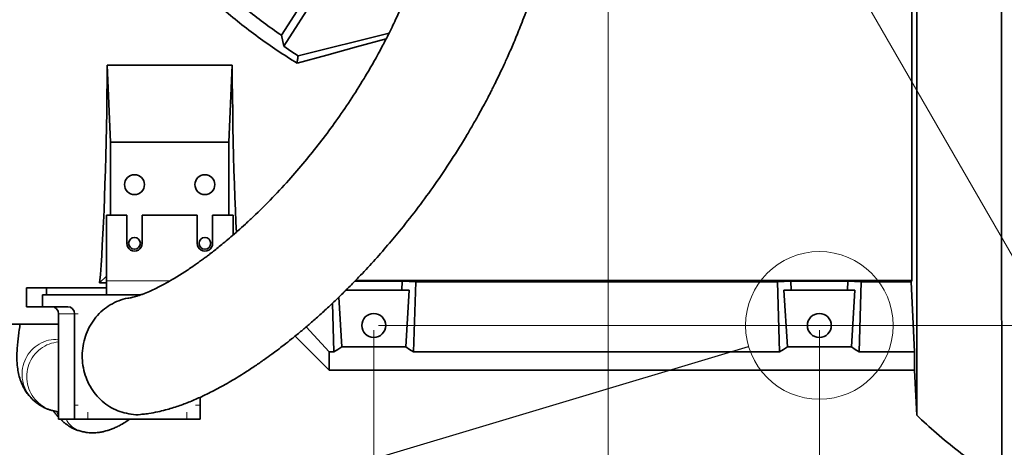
# Model space of a CAD drawing. Header units: millimetres. Extents: x 0 to 11920, y 0 to 8400.
# Tile 4 of 120: x 1506 to 2346, y 1040 to 1404. Entities that reach past the tile are written whole.
import ezdxf

# ---------------------------------------------------------------- set-up
doc = ezdxf.new("R2010")
doc.units = ezdxf.units.MM
doc.header["$LTSCALE"] = 20
doc.styles.add('SLDTEXTSTYLE0', font='TXT', dxfattribs={"width": 0.605})
doc.dimstyles.new('SLDDIMSTYLE10', dxfattribs={"dimtxt": 0.18, "dimasz": 70, "dimexe": 0, "dimexo": 0.0625, "dimgap": 0, "dimtad": 0, "dimtih": 1, "dimtoh": 1, "dimdec": 0, "dimrnd": 1e-09, "dimzin": 0, "dimdsep": 46, "dimtxsty": 'Standard', "dimblk1": 'NONE', "dimblk2": 'NONE', "dimsah": 1, "dimcen": 0.09, "dimadec": 0, "dimazin": 0, "dimtfac": 70, "dimtdec": 0, "dimtofl": 0, "dimtmove": 0, "dimatfit": 3, "dimldrblk": 'NONE', "dimfxl": 1, "dimfrac": 2, "dimtolj": 1, "dimtzin": 0, "dimarcsym": 0})
doc.dimstyles.new('SLDDIMSTYLE11', dxfattribs={"dimtxt": 70, "dimasz": 70, "dimexe": 0, "dimexo": 0.0625, "dimgap": 17.5, "dimtad": 1, "dimdec": 1, "dimlfac": 0.5, "dimrnd": 1e-09, "dimzin": 12, "dimdsep": 46, "dimtxsty": 'SLDTEXTSTYLE0', "dimsah": 1, "dimcen": 0.09, "dimadec": 0, "dimazin": 3, "dimtfac": 1, "dimtmove": 0, "dimatfit": 0, "dimfxl": 1, "dimfrac": 2, "dimtolj": 1, "dimtzin": 12, "dimarcsym": 0})
doc.dimstyles.new('SLDDIMSTYLE12', dxfattribs={"dimtxt": 70, "dimasz": 70, "dimexe": 0, "dimexo": 0.0625, "dimgap": 17.5, "dimtad": 0, "dimtih": 1, "dimtoh": 1, "dimdec": 1, "dimlfac": 0.5, "dimrnd": 1e-09, "dimzin": 12, "dimdsep": 46, "dimtxsty": 'SLDTEXTSTYLE0', "dimsah": 1, "dimcen": 0, "dimadec": 0, "dimazin": 3, "dimtfac": 1, "dimtofl": 0, "dimtmove": 0, "dimatfit": 3, "dimfxl": 1, "dimfrac": 2, "dimtolj": 1, "dimtzin": 12, "dimarcsym": 0})
doc.dimstyles.new('SLDDIMSTYLE13', dxfattribs={"dimtxt": 70, "dimasz": 70, "dimexe": 0, "dimexo": 0.0625, "dimgap": 17.5, "dimtad": 1, "dimdec": 1, "dimlfac": 0.5, "dimrnd": 1e-09, "dimzin": 12, "dimdsep": 46, "dimtxsty": 'SLDTEXTSTYLE0', "dimsah": 1, "dimcen": 0.09, "dimadec": 0, "dimazin": 3, "dimtfac": 1, "dimtofl": 0, "dimtmove": 0, "dimatfit": 3, "dimfxl": 1, "dimfrac": 2, "dimtolj": 1, "dimtzin": 12, "dimarcsym": 0})

# ---------------------------------------------------------------- blocks, each defined once
blk = doc.blocks.new('_D_51')
at = {"color": 7, "linetype": 'Continuous', "lineweight": 0}
for p, q in [((2008, 1795.75), (2008, 877.49)), ((2188, 1139.75), (2188, 877.49)), ((2008, 907.49), (1888, 907.49)), ((2008, 907.49), (2188, 907.49)), ((2188, 907.49), (2308, 907.49))]:
    blk.add_line(p, q, dxfattribs=at)
at = {"color": 7, "linetype": 'Continuous', "lineweight": 18}
for points in [[(2008, 907.49), (1938, 917.49), (1938, 897.49)], [(2188, 907.49), (2258, 897.49), (2258, 917.49)]]:
    blk.add_solid(points, dxfattribs=at)
at = {"color": 7, "linetype": 'Continuous', "lineweight": 18, "insert": (2044.53, 997.72), "char_height": 70, "attachment_point": 1, "style": 'SLDTEXTSTYLE0'}
blk.add_mtext('90', dxfattribs=at)
blk = doc.blocks.new('_D_52')
at = {"color": 7, "linetype": 'Continuous', "lineweight": 0}
for p, q in [((2008, 1799.75), (2476, 989.15)), ((2476, 989.15), (2627.58, 726.6)), ((2627.58, 726.6), (3646.43, 726.6))]:
    blk.add_line(p, q, dxfattribs=at)
at = {"color": 7, "linetype": 'Continuous', "lineweight": 18}
blk.add_solid([(2476, 989.15), (2502.34, 923.53), (2519.66, 933.53)], dxfattribs=at)
at = {"color": 7, "linetype": 'Continuous', "lineweight": 18, "char_height": 70, "attachment_point": 1, "style": 'SLDTEXTSTYLE0'}
for s, insert in [('R468', (3023.72, 1031.69)), ('Smallest circumscribed', (2657.58, 924.26)), ('radius axis 3', (2882.02, 816.83))]:
    blk.add_mtext(s, dxfattribs=dict(at, insert=insert))
blk = doc.blocks.new('_D_53')
at = {"color": 7, "linetype": 'Continuous', "lineweight": 0}
for p, q in [((2012, 1799.75), (3002.41, 1799.75)), ((2972.41, 1799.75), (2972.41, 1143.75)), ((1812, 1143.75), (3002.41, 1143.75))]:
    blk.add_line(p, q, dxfattribs=at)
at = {"color": 7, "linetype": 'Continuous', "lineweight": 18}
for points in [[(2972.41, 1799.75), (2962.41, 1729.75), (2982.41, 1729.75)], [(2972.41, 1143.75), (2982.41, 1213.75), (2962.41, 1213.75)]]:
    blk.add_solid(points, dxfattribs=at)
at = {"color": 7, "linetype": 'Continuous', "lineweight": 18, "insert": (2882.17, 1391.54), "char_height": 70, "attachment_point": 1, "rotation": 90, "style": 'SLDTEXTSTYLE0'}
blk.add_mtext('328', dxfattribs=at)
blk = doc.blocks.new('_D_54')
at = {"color": 7, "linetype": 'Continuous', "lineweight": 0}
for p, q in [((1808, 1139.75), (1808, 696.6)), ((2188, 1139.75), (2188, 696.6)), ((1808, 726.6), (1688, 726.6)), ((2188, 726.6), (1808, 726.6)), ((2188, 726.6), (2308, 726.6))]:
    blk.add_line(p, q, dxfattribs=at)
at = {"color": 7, "linetype": 'Continuous', "lineweight": 18}
for points in [[(1808, 726.6), (1738, 736.6), (1738, 716.6)], [(2188, 726.6), (2258, 716.6), (2258, 736.6)]]:
    blk.add_solid(points, dxfattribs=at)
at = {"color": 7, "linetype": 'Continuous', "lineweight": 18, "insert": (1917.79, 816.83), "char_height": 70, "attachment_point": 1, "style": 'SLDTEXTSTYLE0'}
blk.add_mtext('190', dxfattribs=at)
blk = doc.blocks.new('_None')

msp = doc.modelspace()

# ---------------------------------------------------------------- linework, layer by layer
at = {"color": 7, "linetype": 'Continuous', "lineweight": 35}
for p, q in [((2266.997781, 1182.10721), (2266.997781, 1502.203464)), ((1729.302835, 1391.098856), (1780.954134, 1471.246004)), ((1790.023741, 1473.092555), (1731.212478, 1381.835341)), ((1729.302835, 1391.098856), (1731.212478, 1381.835341)), ((1743.465331, 1373.445034), (1821.03103, 1392.803788)), ((1583.421307, 1299.828767), (1580.732256, 1365.502834)), ((1580.732256, 1365.502834), (1687.263321, 1365.502834)), ((1684.574273, 1299.828767), (1687.263321, 1365.502834)), ((1684.574273, 1299.828767), (1583.421307, 1299.828767)), ((1583.421307, 1237.744808), (1583.421307, 1299.828767)), ((1684.574273, 1299.828767), (1684.574273, 1237.744808)), ((1580.000781, 1237.744808), (1580.000781, 1181.744813)), ((1597.400781, 1237.744808), (1580.000781, 1237.744808)), ((1597.400781, 1237.744808), (1597.400781, 1213.744878)), ((1610.600781, 1213.744878), (1610.600781, 1237.744808)), ((1657.400783, 1237.744808), (1610.600781, 1237.744808)), ((1657.400783, 1237.744808), (1657.400783, 1213.744878)), ((1670.600783, 1213.744878), (1670.600783, 1237.744808)), ((1688.00078, 1237.744808), (1670.600783, 1237.744808)), ((1688.00078, 1220.768451), (1688.00078, 1237.744808)), ((1574.271072, 1180.022716), (1580.000781, 1185.752391)), ((1511.899773, 1175.744771), (1511.899773, 1159.744739)), ((1529.000782, 1175.744771), (1511.899773, 1175.744771)), ((1529.000782, 1175.744771), (1529.000782, 1169.744729)), ((1580.000781, 1175.744771), (1529.000782, 1175.744771)), ((1574.271072, 1180.022716), (1580.000781, 1180.022716)), ((1580.000781, 1169.744729), (1580.000781, 1181.744813)), ((1791.949373, 1181.557178), (1832.260426, 1181.557178)), ((1792.485979, 1182.10721), (2266.997781, 1182.10721)), ((1832.260426, 1181.557178), (1832.024183, 1173.749446)), ((1832.260426, 1181.557178), (1843.786266, 1180.857658)), ((1843.786266, 1180.857658), (1841.980305, 1121.171474)), ((1843.786266, 1180.857658), (2152.209308, 1180.857658)), ((2163.735178, 1181.557178), (2152.209308, 1180.857658)), ((2152.209308, 1180.857658), (2154.015269, 1121.171474)), ((2163.735178, 1181.557178), (2212.260451, 1181.557178)), ((2163.735178, 1181.557178), (2163.971391, 1173.749446)), ((2212.024179, 1173.749446), (2212.260451, 1181.557178)), ((2212.260451, 1181.557178), (2223.786261, 1180.857658)), ((2223.786261, 1180.857658), (2221.9803, 1121.171474)), ((2266.183403, 1180.857658), (2223.786261, 1180.857658)), ((2266.997781, 1182.10721), (2266.183403, 1180.857658)), ((2266.183403, 1180.857658), (2269.041684, 1121.171474)), ((1525.58058, 1169.744729), (1525.58058, 1159.744739)), ((1529.000782, 1169.744729), (1525.58058, 1169.744729)), ((1580.000781, 1169.744729), (1529.000782, 1169.744729)), ((1580.000781, 1169.744729), (1609.008815, 1169.744729)), ((1780.697625, 1125.523328), (1778.142717, 1167.74249)), ((1783.971396, 1173.749446), (1832.024183, 1173.749446)), ((1838.216391, 1173.749446), (1832.024183, 1173.749446)), ((1835.297968, 1125.523328), (1838.216391, 1173.749446)), ((2157.779183, 1173.749446), (2163.971391, 1173.749446)), ((2160.697606, 1125.523328), (2157.779183, 1173.749446)), ((2163.971391, 1173.749446), (2212.024179, 1173.749446)), ((2218.216386, 1173.749446), (2212.024179, 1173.749446)), ((2215.297964, 1125.523328), (2218.216386, 1173.749446)), ((1525.58058, 1159.744739), (1511.899773, 1159.744739)), ((1525.58058, 1159.744739), (1547.19351, 1159.744739)), ((1772.760835, 1162.630081), (1774.015274, 1121.171474)), ((1539.15086, 1153.744697), (1539.15086, 1075.744867)), ((1552.831665, 1153.744697), (1552.831665, 1075.744867)), ((1466.997791, 1144.749402), (1539.15086, 1144.749402)), ((1750.373211, 1142.51542), (1769.997787, 1121.171474)), ((1741.018366, 1134.728908), (1769.997787, 1105.749368)), ((1835.297968, 1125.523328), (1780.697625, 1125.523328)), ((2215.297964, 1125.523328), (2160.697606, 1125.523328)), ((1769.997787, 1121.171474), (1769.997787, 1105.749368)), ((1774.015274, 1121.171474), (1769.997787, 1121.171474)), ((2154.015269, 1121.171474), (1841.980305, 1121.171474)), ((2221.9803, 1121.171474), (2269.041684, 1121.171474)), ((2269.041684, 1105.749368), (2269.041684, 1121.171474)), ((2269.041684, 1105.749368), (1769.997787, 1105.749368)), ((2269.041684, 1105.749368), (2271.05948, 1067.248344)), ((1519.506082, 1078.823804), (1519.789707, 1078.558683)), ((1539.15086, 1075.744867), (1539.15086, 1063.744783)), ((1552.831665, 1075.744867), (1552.831665, 1063.744783)), ((1659.956623, 1075.744867), (1659.956623, 1082.557439)), ((1659.956623, 1075.744867), (1659.956623, 1063.744783)), ((1535.701705, 1070.815324), (1535.290623, 1070.858716)), ((1535.298867, 1070.936918), (1539.15086, 1070.12701)), ((2270.697978, 1068.178415), (2271.026459, 1067.878246)), ((1552.831665, 1063.744783), (1539.15086, 1063.744783)), ((1564.107977, 1063.744783), (1552.831665, 1063.744783)), ((1564.107977, 1063.744783), (1648.680311, 1063.744783)), ((1648.680311, 1063.744783), (1659.956623, 1063.744783))]:
    msp.add_line(p, q, dxfattribs=at)
at = {"color": 8, "linetype": 'Continuous', "lineweight": 18}
for p, q in [((1580.000781, 1181.744813), (1634.250965, 1181.744813)), ((1552.831665, 1153.744697), (1539.15086, 1153.744697)), ((1555.981944, 1153.744697), (1552.831665, 1153.744697)), ((1552.831665, 1075.744867), (1555.981944, 1075.744867)), ((1655.951504, 1075.744867), (1659.956623, 1075.744867)), ((1564.107977, 1069.744825), (1564.107977, 1063.744783)), ((1648.680311, 1063.744783), (1648.680311, 1069.744825))]:
    msp.add_line(p, q, dxfattribs=at)
at = {"color": 7, "linetype": 'Continuous', "lineweight": 35, "flags": 128}
for points in [[(2271.059361, 1417.320728), (2271.059361, 1399.749398), (2271.05942, 1372.24543), (2271.059361, 1344.741344), (2271.05942, 1317.034959), (2271.059361, 1289.732456), (2271.059361, 1264.155149), (2271.05942, 1239.339113), (2271.059361, 1215.137481), (2271.05942, 1192.111253), (2271.05942, 1171.324729), (2271.059361, 1151.978969), (2271.05942, 1133.992433), (2271.059361, 1117.828845), (2271.05942, 1104.211091), (2271.05942, 1092.546939), (2271.059361, 1082.836389), (2271.05942, 1075.37651), (2271.05942, 1071.848392), (2271.059361, 1069.313526), (2271.05942, 1067.765951), (2271.05948, 1067.248344)], [(1742.571991, 1367.275953), (1767.910045, 1374.203324), (1793.356311, 1381.149649), (1818.570402, 1388.022422)], [(1731.212478, 1381.835341), (1737.307888, 1377.594947), (1743.465331, 1373.445034)], [(1580.732256, 1365.502834), (1580.618164, 1352.122545), (1580.466965, 1338.876962), (1580.279093, 1325.803279), (1580.055073, 1312.93869), (1579.795541, 1300.319433), (1579.501232, 1287.981271), (1579.172975, 1275.958776), (1578.811698, 1264.286279), (1578.418421, 1252.996683), (1577.994259, 1242.121696), (1577.540407, 1231.692314), (1577.05815, 1221.737623), (1576.54885, 1212.286233), (1576.013949, 1203.36461), (1575.454954, 1194.998025), (1574.873448, 1187.210082), (1574.271072, 1180.022716)], [(1690.871235, 1223.042488), (1690.45518, 1231.692314), (1690.00132, 1242.121696), (1689.577159, 1252.996683), (1689.183887, 1264.286279), (1688.822609, 1275.958776), (1688.494351, 1287.981271), (1688.200038, 1300.319433), (1687.940505, 1312.93869), (1687.716495, 1325.803279), (1687.528622, 1338.876962), (1687.37742, 1352.122545), (1687.263321, 1365.502834)], [(1780.697625, 1125.523328), (1777.374085, 1123.281955), (1774.015274, 1121.171474)], [(1835.297968, 1125.523328), (1838.621494, 1123.281955), (1841.980305, 1121.171474)], [(2160.697606, 1125.523328), (2157.374051, 1123.281955), (2154.015269, 1121.171474)], [(2215.297964, 1125.523328), (2218.621519, 1123.281955), (2221.9803, 1121.171474)]]:
    msp.add_lwpolyline(points, dxfattribs=at)
at = {"color": 7, "linetype": 'Continuous', "lineweight": 35}
for centre, radius in [((1603.99774, 1263.749366), 8.499984), ((1663.99774, 1263.74937), 8.499981), ((1603.997796, 1213.749415), 4.999958), ((1663.997793, 1213.749411), 4.999962), ((1807.997771, 1143.749307), 10.200002), ((2187.997757, 1143.749303), 10.200009)]:
    msp.add_circle(centre, radius, dxfattribs=at)
at = {"color": 7, "linetype": 'Continuous', "lineweight": 18}
msp.add_circle((2187.997792, 1143.749414), 62.930973, dxfattribs=at)
at = {"color": 7, "linetype": 'Continuous', "lineweight": 35}
for centre, radius, start, end in [((2007.959699, 1799.696783), 494.572455, 231.354171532, 235.706674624), ((1604.000781, 1213.744842), 6.6, 179.999685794, 0.000314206), ((1664.000783, 1213.744842), 6.6, 179.999685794, 0.000314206), ((1533.325901, 1153.920133), 5.827601, 358.274890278, 88.163071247), ((1547.006707, 1153.920134), 5.8276, 358.27487847, 88.163078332)]:
    msp.add_arc(centre, radius, start, end, dxfattribs=at)
at = {"color": 7, "linetype": 'Continuous', "lineweight": 18}
msp.add_arc((2007.997792, 1799.749414), 936, 289.550815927, 318.662330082, dxfattribs=at)
at = {"color": 7, "linetype": 'Continuous', "lineweight": 35}
for points, knots in [([(1611.289595, 1068.136453), (1612.929787, 1068.311448), (1617.158201, 1068.762586), (1623.516925, 1070.019077), (1630.087691, 1071.592505), (1635.892803, 1073.260201), (1642.902583, 1075.537611), (1651.324036, 1078.709666), (1662.030086, 1083.375506), (1673.687861, 1089.157682), (1686.105979, 1096.072392), (1697.277826, 1102.919041), (1706.767223, 1109.156492), (1714.298469, 1114.364222), (1720.564894, 1118.877787), (1726.089492, 1122.981262), (1731.747372, 1127.303259), (1738.355698, 1132.512669), (1745.54745, 1138.389896), (1753.220302, 1144.892951), (1761.236397, 1151.937265), (1769.71596, 1159.68334), (1778.339901, 1167.877078), (1786.827608, 1176.256815), (1796.688582, 1186.361578), (1807.758415, 1198.247287), (1819.846442, 1211.962894), (1832.646654, 1227.295817), (1846.155872, 1244.522673), (1860.424524, 1264.090584), (1874.407758, 1284.797093), (1885.138085, 1302.056086), (1892.801687, 1315.156811), (1897.385135, 1323.264189), (1901.377585, 1330.555736), (1904.691146, 1336.78113), (1907.354256, 1341.90684), (1909.640495, 1346.395042), (1912.02528, 1351.162376), (1914.954201, 1357.152688), (1918.601385, 1364.844872), (1922.908684, 1374.295592), (1927.800769, 1385.570825), (1933.341417, 1399.133041), (1939.027875, 1414.153647), (1944.40595, 1429.681029), (1949.044097, 1444.287361), (1953.006917, 1457.846401), (1956.375189, 1470.308093), (1959.174799, 1481.451783), (1961.488865, 1491.290604), (1963.454856, 1500.155697), (1965.27339, 1508.831885), (1967.061617, 1517.88667), (1969.133417, 1529.093568), (1971.430644, 1542.689586), (1973.862393, 1558.915902), (1976.152308, 1576.488105), (1978.243148, 1595.41882), (1980.088618, 1615.823052), (1981.636669, 1637.879143), (1982.813807, 1661.752292), (1983.52877, 1687.478883), (1983.692048, 1714.996496), (1983.226027, 1744.222206), (1982.082057, 1775.073971), (1980.239214, 1807.479791), (1977.699766, 1841.373851), (1974.418846, 1876.671026), (1971.379108, 1905.550584), (1969.223236, 1922.625942), (1968.606379, 1927.511692)], [0, 0, 0, 0, 0.0048840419, 0.0125910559, 0.0191724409, 0.0248947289, 0.0304744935, 0.0409996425, 0.0515329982, 0.065053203, 0.0795247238, 0.0936170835, 0.1038521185, 0.1131555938, 0.1207348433, 0.1267245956, 0.1335380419, 0.1418218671, 0.1516467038, 0.1610454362, 0.1716106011, 0.1832521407, 0.1950599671, 0.2068419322, 0.2185769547, 0.2368760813, 0.2549423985, 0.2727194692, 0.2960282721, 0.3197700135, 0.3444338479, 0.3700162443, 0.3799461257, 0.3893864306, 0.3975998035, 0.4045674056, 0.4102739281, 0.4147079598, 0.4194859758, 0.4260620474, 0.4344572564, 0.444699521, 0.4568223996, 0.4708583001, 0.4880878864, 0.5043856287, 0.5195224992, 0.5334738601, 0.5462222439, 0.5577543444, 0.5675038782, 0.5761576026, 0.5846487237, 0.5937593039, 0.6034938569, 0.6184035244, 0.6345970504, 0.6520876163, 0.6708865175, 0.6910042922, 0.712764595, 0.7363695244, 0.7617935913, 0.7889863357, 0.8178674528, 0.8483600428, 0.880420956, 0.913998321, 0.9490243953, 0.9854144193, 1, 1, 1, 1]), ([(1869.739589, 1913.556575), (1870.252915, 1909.71819), (1872.29215, 1894.469859), (1875.222343, 1868.13603), (1878.402312, 1835.029), (1880.771301, 1803.255694), (1882.414047, 1773.001607), (1883.382878, 1744.401603), (1883.76109, 1717.540888), (1883.624221, 1692.450506), (1883.03546, 1669.121466), (1882.056738, 1647.52903), (1880.748988, 1627.619149), (1879.165418, 1609.227837), (1877.352531, 1592.184354), (1875.35149, 1576.350665), (1873.211683, 1561.701094), (1871.114278, 1549.01363), (1869.131023, 1538.131052), (1867.314631, 1528.897895), (1865.445616, 1520.028253), (1863.380115, 1510.849134), (1861.093305, 1501.37572), (1858.519723, 1491.445841), (1855.677777, 1481.220471), (1852.379775, 1470.20419), (1848.568652, 1458.434497), (1844.207444, 1446.050309), (1839.51409, 1433.808061), (1834.850902, 1422.525723), (1830.613538, 1412.883739), (1826.938437, 1404.920078), (1823.906209, 1398.597095), (1821.533308, 1393.790269), (1819.502092, 1389.760886), (1817.39032, 1385.649719), (1814.816562, 1380.750729), (1811.702703, 1374.97938), (1808.059638, 1368.429108), (1804.014574, 1361.396762), (1797.367246, 1350.232727), (1788.10542, 1335.595308), (1776.012917, 1317.989699), (1763.671664, 1301.329783), (1750.884369, 1285.265654), (1736.96432, 1268.991427), (1721.764104, 1252.556118), (1708.640696, 1239.51844), (1698.645969, 1230.192522), (1692.312902, 1224.490792), (1686.424214, 1219.368411), (1681.153489, 1214.929356), (1676.48385, 1211.110029), (1672.394569, 1207.853527), (1668.809081, 1205.067025), (1665.670243, 1202.679735), (1662.647947, 1200.426357), (1659.454111, 1198.09402), (1655.803067, 1195.492932), (1651.770145, 1192.702744), (1647.447196, 1189.813601), (1642.984143, 1186.94283), (1637.570589, 1183.607067), (1631.352223, 1180.005217), (1624.54256, 1176.404183), (1618.314961, 1173.436477), (1613.472385, 1171.388883), (1609.864661, 1170.026396), (1607.333684, 1169.153394), (1604.968475, 1168.415251), (1602.800011, 1167.837918), (1601.23907, 1167.452869), (1600.399069, 1167.333044), (1600.214116, 1167.306661)], [0, 0, 0, 0, 0.0136201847, 0.0541074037, 0.0931804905, 0.1305939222, 0.1661594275, 0.1997380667, 0.2312348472, 0.2606356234, 0.2879800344, 0.3133069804, 0.3366519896, 0.3581518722, 0.3782266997, 0.3969304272, 0.4142805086, 0.4302948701, 0.4421569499, 0.4531851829, 0.4633905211, 0.4740368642, 0.4862755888, 0.4976651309, 0.5101139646, 0.5236006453, 0.5381070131, 0.5536215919, 0.5697739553, 0.584214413, 0.5965548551, 0.6068139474, 0.6150609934, 0.6212179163, 0.6256676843, 0.630931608, 0.6374733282, 0.645130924, 0.6539957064, 0.6638341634, 0.6736633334, 0.6996932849, 0.7247391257, 0.7487679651, 0.7725993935, 0.7969393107, 0.8240724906, 0.8513145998, 0.8619790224, 0.8721495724, 0.8812845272, 0.8894284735, 0.8963851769, 0.9025015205, 0.9078139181, 0.9123560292, 0.9163712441, 0.9210729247, 0.9262652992, 0.9321375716, 0.9383204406, 0.9445518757, 0.950800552, 0.960683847, 0.9698208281, 0.9778862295, 0.9849398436, 0.9883054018, 0.9914479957, 0.9943555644, 0.997016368, 0.9993430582, 1, 1, 1, 1]), ([(2343.448963, 1624.154925), (2343.445908, 1616.428057), (2343.439649, 1600.594997), (2343.433772, 1576.221664), (2343.420352, 1550.723156), (2343.416502, 1522.994518), (2343.413734, 1493.181625), (2343.404661, 1466.732899), (2343.404755, 1445.105115), (2343.406159, 1428.528269), (2343.405838, 1411.85828), (2343.403312, 1389.951427), (2343.402635, 1362.876613), (2343.409796, 1335.952361), (2343.410741, 1314.401547), (2343.410822, 1298.236052), (2343.414055, 1282.217104), (2343.421591, 1261.620283), (2343.429009, 1236.731291), (2343.432031, 1212.365069), (2343.442635, 1193.31932), (2343.450735, 1179.386695), (2343.456993, 1165.823618), (2343.463139, 1148.858863), (2343.475953, 1128.962673), (2343.494229, 1109.903257), (2343.504067, 1095.511118), (2343.511784, 1085.382936), (2343.523339, 1075.805741), (2343.540473, 1064.385653), (2343.55695, 1051.72459), (2343.574135, 1040.119399), (2343.595857, 1032.002526), (2343.610782, 1026.819946), (2343.623107, 1022.307864), (2343.636351, 1018.287743), (2343.649952, 1014.888836), (2343.677591, 1012.228023), (2343.68207, 1010.619169), (2343.707805, 1009.899127), (2343.714263, 1009.718418)], [0, 0, 0, 0, 0.0377265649, 0.0773051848, 0.1190032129, 0.1622234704, 0.2126907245, 0.2645651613, 0.291359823, 0.3182887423, 0.3455018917, 0.3727513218, 0.4252493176, 0.4776951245, 0.5042094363, 0.5304715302, 0.5566234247, 0.582422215, 0.6310358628, 0.6781443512, 0.7013906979, 0.7240270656, 0.7461706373, 0.7676126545, 0.8068577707, 0.8433141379, 0.8606706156, 0.8771276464, 0.8927651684, 0.9074314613, 0.9328864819, 0.9545830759, 0.9640940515, 0.9725173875, 0.9798872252, 0.9861244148, 0.9921459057, 0.9964822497, 0.9991171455, 1, 1, 1, 1]), ([(1678.34555, 1414.101242), (1683.413467, 1409.878058), (1693.561989, 1401.421116), (1709.417986, 1389.452061), (1725.70502, 1377.968138), (1736.947911, 1370.841128), (1742.571991, 1367.275953)], [0, 0, 0, 0, 0.2487352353, 0.4980932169, 0.7489289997, 1, 1, 1, 1]), ([(1743.465331, 1373.445034), (1743.322239, 1372.463387), (1743.022531, 1370.407306), (1742.726622, 1368.350675), (1742.571991, 1367.275953)], [0, 0, 0, 0, 0.4774358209, 1, 1, 1, 1]), ([(1600.229327, 1167.150735), (1599.551501, 1167.097213), (1596.266362, 1166.837812), (1590.491021, 1164.951274), (1583.266032, 1161.544957), (1576.653398, 1156.740595), (1570.942792, 1150.910995), (1566.195146, 1144.078223), (1562.628384, 1136.571893), (1560.275761, 1128.465445), (1559.244206, 1120.135812), (1559.542305, 1111.664728), (1561.155358, 1103.442543), (1564.067924, 1095.549768), (1568.147552, 1088.350635), (1573.353445, 1081.910967), (1579.3857, 1076.624169), (1586.105663, 1072.389011), (1590.952488, 1070.631594), (1593.398132, 1069.744825)], [0, 0, 0, 0, 0.0153481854, 0.0743862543, 0.1355582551, 0.1955510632, 0.2579260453, 0.3191383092, 0.3827034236, 0.4448612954, 0.5090862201, 0.5715271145, 0.6356241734, 0.6975850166, 0.7608350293, 0.8217567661, 0.8837936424, 0.9413638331, 1, 1, 1, 1]), ([(1506.43412, 1144.749402), (1506.400494, 1144.528318), (1506.063593, 1142.313264), (1505.500068, 1138.393349), (1504.781063, 1132.939547), (1504.203875, 1127.53959), (1503.784145, 1121.705555), (1503.640032, 1115.158236), (1504.012223, 1108.781093), (1504.985308, 1102.75662), (1506.439305, 1097.408741), (1508.311364, 1092.836122), (1510.39991, 1088.971009), (1512.620255, 1085.585809), (1515.640469, 1082.031074), (1518.038306, 1079.523703), (1519.596432, 1078.465357), (1519.661214, 1078.421354)], [0, 0, 0, 0, 0.0094276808, 0.0944563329, 0.1669504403, 0.2413284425, 0.3233732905, 0.413467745, 0.5172665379, 0.5921708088, 0.6703667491, 0.7504059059, 0.7998232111, 0.855460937, 0.9206035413, 0.9966989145, 1, 1, 1, 1]), ([(1519.344729, 1078.654527), (1519.796788, 1078.296072), (1520.678488, 1077.596938), (1521.99973, 1076.656798), (1523.223364, 1075.831824), (1524.3129, 1075.1365), (1525.253618, 1074.564301), (1526.056021, 1074.10068), (1526.749476, 1073.723824), (1527.378564, 1073.409456), (1527.996041, 1073.130241), (1528.65835, 1072.859686), (1529.420202, 1072.575378), (1530.327844, 1072.25987), (1531.413799, 1071.906458), (1532.68918, 1071.520593), (1534.135115, 1071.115511), (1535.161814, 1070.87231), (1535.695279, 1070.745944)], [0, 0, 0, 0, 0.0942732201, 0.1838710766, 0.2649245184, 0.3354459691, 0.3950835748, 0.4448609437, 0.4868854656, 0.5240506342, 0.5597693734, 0.5976111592, 0.6409531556, 0.6926517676, 0.7546442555, 0.827579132, 0.910411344, 1, 1, 1, 1]), ([(1534.927251, 1070.93358), (1535.241501, 1070.482433), (1536.041304, 1069.334212), (1537.419863, 1067.530029), (1538.569564, 1066.252197), (1539.15086, 1065.606117)], [0, 0, 0, 0, 0.2424080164, 0.616956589, 1, 1, 1, 1]), ([(1593.398132, 1069.744825), (1595.930728, 1069.132959), (1601.062861, 1067.893053), (1607.188829, 1067.439587), (1610.542873, 1068.116647), (1611.268144, 1068.263053)], [0, 0, 0, 0, 0.4329714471, 0.8773870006, 1, 1, 1, 1]), ([(2343.714263, 1009.718418), (2341.089716, 1011.508806), (2335.894624, 1015.052742), (2328.26574, 1020.431771), (2320.863504, 1025.786578), (2313.695173, 1031.122562), (2302.565124, 1039.670189), (2288.067659, 1051.369709), (2276.586337, 1062.088535), (2271.05948, 1067.248344)], [0, 0, 0, 0, 0.1027251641, 0.2033365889, 0.3018085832, 0.3981223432, 0.4922637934, 0.7555868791, 1, 1, 1, 1]), ([(1540.965228, 1063.744783), (1541.68839, 1062.998964), (1542.778872, 1061.874318), (1544.049348, 1060.962495), (1544.477298, 1060.655355)], [0, 0, 0, 0, 0.663158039, 1, 1, 1, 1]), ([(1544.689892, 1060.407876), (1545.488006, 1059.810487), (1546.934775, 1058.727577), (1549.005202, 1057.358277), (1550.777709, 1056.364139), (1552.213663, 1055.676354), (1553.349531, 1055.346516), (1553.873022, 1055.098129), (1554.329417, 1055.121026), (1553.62942, 1055.32909), (1553.304164, 1055.492042), (1552.615984, 1055.768162), (1552.030152, 1056.032563), (1551.460231, 1056.297806), (1550.719281, 1056.649236), (1550.248792, 1056.906786), (1549.267882, 1057.351576), (1550.474643, 1056.551657), (1551.195627, 1056.196364), (1552.66811, 1055.478625), (1554.092535, 1054.904707), (1555.692871, 1054.344045), (1557.334371, 1053.828501), (1558.44412, 1053.523437), (1558.993621, 1053.372383)], [0, 0, 0, 0, 0.1131643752, 0.205137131, 0.2817941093, 0.3431996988, 0.3872033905, 0.4114732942, 0.4154145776, 0.4283343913, 0.4542989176, 0.4802252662, 0.5050588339, 0.5289333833, 0.5519908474, 0.5943490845, 0.610478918, 0.6317467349, 0.6911864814, 0.7439937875, 0.8043673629, 0.8693705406, 0.9353177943, 1, 1, 1, 1]), ([(1559.179292, 1053.443193), (1560.357855, 1053.138301), (1563.178427, 1052.408625), (1567.525794, 1052.171128), (1571.859328, 1052.341197), (1575.464517, 1052.846052), (1578.342215, 1053.46422), (1580.470773, 1054.04605), (1582.110137, 1054.559647), (1583.573597, 1055.06569), (1585.135693, 1055.65786), (1587.271535, 1056.546072), (1590.100461, 1057.87035), (1593.7809, 1059.876092), (1597.043872, 1061.857475), (1599.026666, 1063.293709), (1599.649396, 1063.744783)], [0, 0, 0, 0, 0.0844779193, 0.2021752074, 0.3007406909, 0.3858158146, 0.4548202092, 0.5052292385, 0.539151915, 0.5742257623, 0.6128555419, 0.6552607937, 0.7350028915, 0.8298387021, 0.9465579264, 1, 1, 1, 1])]:
    msp.add_open_spline(points, degree=3, knots=knots, dxfattribs=at)
at = {"color": 8, "linetype": 'Continuous', "lineweight": 18}
for points, knots in [([(1539.15086, 1132.007122), (1536.310351, 1131.895856), (1530.60061, 1131.6722), (1522.596052, 1128.250983), (1515.807139, 1122.87173), (1510.883838, 1115.699928), (1508.165407, 1107.454551), (1507.910177, 1098.752452), (1510.143843, 1090.386264), (1514.075525, 1083.411236), (1517.889704, 1080.18923), (1519.506082, 1078.823804)], [0, 0, 0, 0, 0.1132418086, 0.2276287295, 0.3420900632, 0.4568691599, 0.5713389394, 0.6859349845, 0.8007671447, 0.9155688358, 1, 1, 1, 1]), ([(1535.290623, 1070.858716), (1535.249633, 1070.862934), (1532.419296, 1071.154165), (1527.185747, 1073.830722), (1520.400153, 1078.825224), (1515.337419, 1085.751385), (1512.373641, 1093.740724), (1511.759735, 1102.256016), (1513.564724, 1110.592032), (1517.632146, 1118.102695), (1523.645034, 1124.116135), (1530.992831, 1128.362555), (1536.462022, 1129.313014), (1539.15086, 1129.780292)], [0, 0, 0, 0, 0.0014708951, 0.1015643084, 0.2018270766, 0.3021926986, 0.4023932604, 0.5025382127, 0.6027487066, 0.7029389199, 0.8030711, 0.9031831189, 1, 1, 1, 1]), ([(1539.15086, 1067.035198), (1538.988033, 1067.282845), (1538.30785, 1068.317347), (1537.966334, 1069.51773), (1537.706573, 1070.430755)], [0, 0, 0, 0, 0.2393882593, 1, 1, 1, 1]), ([(1544.842475, 1060.398578), (1544.507272, 1060.622172), (1543.15584, 1061.523632), (1542.120931, 1062.791438), (1541.342716, 1063.744783)], [0, 0, 0, 0, 0.24803584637, 1, 1, 1, 1]), ([(1545.757977, 1063.744783), (1546.027901, 1063.188071), (1546.917864, 1061.352549), (1549.237586, 1058.717302), (1552.548426, 1056.036263), (1555.933136, 1054.211944), (1558.24564, 1053.651238), (1559.174469, 1053.426027)], [0, 0, 0, 0, 0.10593651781, 0.34928094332, 0.59273321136, 0.83641912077, 1, 1, 1, 1])]:
    msp.add_open_spline(points, degree=3, knots=knots, dxfattribs=at)

# ---------------------------------------------------------------- dimensions: what is measured, and where the dimension line sits
at = {"color": 7, "linetype": 'Continuous', "lineweight": 18}
dim = msp.add_linear_dim(base=(2972.405703, 1143.749414), p1=(2007.997792, 1799.749414), p2=(1807.997792, 1143.749414), angle=90, dimstyle='SLDDIMSTYLE13', dxfattribs=at)
dim.commit()
dim.dimension.update_dxf_attribs({"geometry": '_D_53', "text_midpoint": (2972.405703, 1471.749414), "dimtype": 160})
for base, p1, p2, picture, middle in [((2187.997792, 907.489296), (2007.997792, 1799.749414), (2187.997792, 1143.749414), '_D_51', (2097.997792, 907.489296)), ((1807.997792, 726.596942), (2187.997792, 1143.749414), (1807.997792, 1143.749414), '_D_54', (1997.997792, 726.596942))]:
    dim = msp.add_linear_dim(base=base, p1=p1, p2=p2, dimstyle='SLDDIMSTYLE11', dxfattribs=at)
    dim.commit()
    dim.dimension.update_dxf_attribs({"geometry": picture, "text_midpoint": middle, "dimtype": 160})
dim = msp.add_radius_dim(center=(2007.997792, 1799.749414), mpoint=(2475.997792, 989.149637), text='<> \\PSmallest circumscribed\\Pradius axis 3', dimstyle='SLDDIMSTYLE12', dxfattribs=at)
dim.commit()
dim.dimension.update_dxf_attribs({"geometry": '_D_52', "text_midpoint": (3152.006319, 887.742774), "dimtype": 164})

# ---------------------------------------------------------------- leaders
at = {"color": 7, "linetype": 'Continuous', "lineweight": 18, "has_arrowhead": 0}
msp.add_leader([(1081.885496, 813.166726), (2127.702116, 1125.728905)], dimstyle='SLDDIMSTYLE10', dxfattribs=at)

doc.saveas('drawing.dxf')
